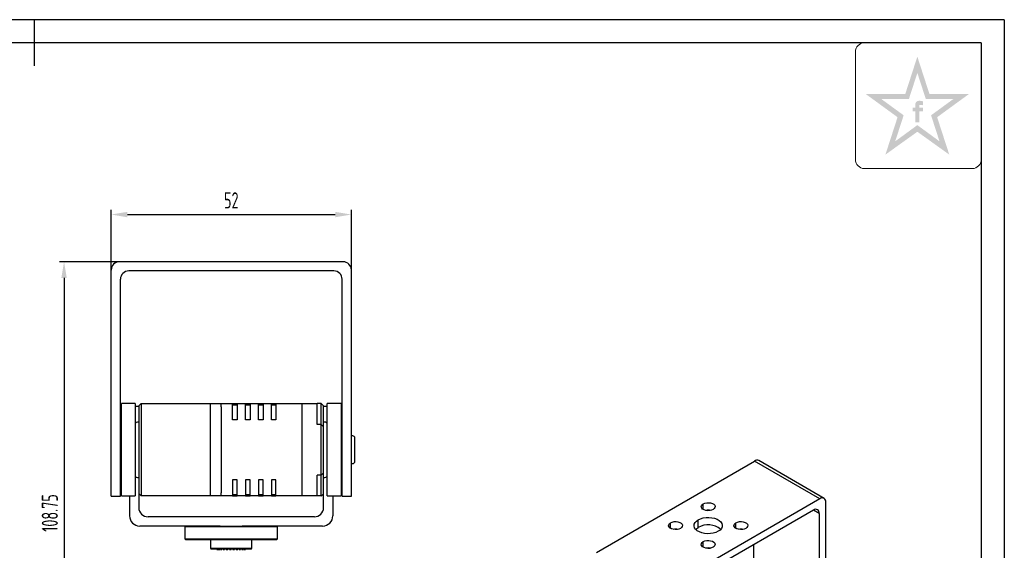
# Model space of a CAD drawing. Header units: inches. Extents: x -26 to 400, y -5 to 292.
# Tile 6 of 6: x 182 to 395, y 177 to 292. Entities that reach past the tile are written whole.
import ezdxf

# ---------------------------------------------------------------- set-up
doc = ezdxf.new("R2010")
doc.units = ezdxf.units.IN
doc.header["$MEASUREMENT"] = 0
for name, color, linetype in [('1轮廓实线层', 7, 'Continuous'), ('2细线层', 4, 'Continuous'), ('6文字层', 3, 'Continuous'), ('7标注层', 4, 'Continuous'), ('图框层', 7, 'Continuous')]:
    doc.layers.add(name, color=color, linetype=linetype)
doc.styles.add('PC_TEXTSTYLE', font='ISOCP.SHX', dxfattribs={"width": 0.707, "bigfont": 'GBCBIG.SHX'})
doc.dimstyles.new('GB_LINEAR', dxfattribs={"dimtxt": 3.5, "dimasz": 3.5, "dimexe": 1, "dimexo": 0, "dimgap": 1.5, "dimtad": 1, "dimdsep": 46, "dimtxsty": 'PC_TEXTSTYLE', "dimcen": 0, "dimclrd": 256, "dimclrt": 3, "dimadec": 0, "dimazin": 2, "dimtp": 0.1, "dimtm": 0.1, "dimtfac": 0.71, "dimtdec": 3, "dimtmove": 0, "dimatfit": 3, "dimfxl": 1, "dimtfill": 1, "dimarcsym": 0})

# ---------------------------------------------------------------- blocks, each defined once
blk = doc.blocks.new('ZwmFrameMain_A3^_^无分区图框^_^landscape')
at = {"layer": '1轮廓实线层'}
for p, q in [((185, 292), (185, 282)), ((390, 287), (0, 287)), ((390, 287), (390, 0))]:
    blk.add_line(p, q, dxfattribs=at)
at = {"layer": '2细线层'}
for q in [(-25, 292), (395, -5)]:
    blk.add_line((395, 292), q, dxfattribs=at)
blk = doc.blocks.new('*D29')
at = {"layer": '7标注层', "color": 0, "lineweight": -2}
for p, q in [((203.47, 239.64), (190.47, 239.64)), ((217.65, 130.89), (190.47, 130.89))]:
    blk.add_line(p, q, dxfattribs=at)
at = {"layer": '7标注层', "lineweight": -2}
blk.add_line((191.47, 236.14), (191.47, 134.39), dxfattribs=at)
at = {"layer": '7标注层'}
for points in [[(192.05, 236.14), (190.89, 236.14), (191.47, 239.64)], [(190.89, 134.39), (192.05, 134.39), (191.47, 130.89)]]:
    blk.add_solid(points, dxfattribs=at)
at = {"layer": 'Defpoints', "color": 0}
for p in [(203.47, 239.64), (191.47, 130.89), (217.65, 130.89)]:
    blk.add_point(p, dxfattribs=at)
at = {"layer": '7标注层', "color": 3, "insert": (188.39, 185.26), "char_height": 3.5, "attachment_point": 5, "rotation": 90, "style": 'PC_TEXTSTYLE', "bg_fill": 3, "box_fill_scale": 1.25, "bg_fill_color": 257, "bg_fill_transparency": 0}
blk.add_mtext('108.75', dxfattribs=at)
blk = doc.blocks.new('*D30')
at = {"layer": '7标注层', "color": 0, "lineweight": -2}
for p, q in [((201.67, 237.84), (201.67, 250.84)), ((253.67, 237.84), (253.67, 250.84))]:
    blk.add_line(p, q, dxfattribs=at)
at = {"layer": '7标注层', "lineweight": -2}
blk.add_line((205.17, 249.84), (250.17, 249.84), dxfattribs=at)
at = {"layer": '7标注层'}
for points in [[(205.17, 250.42), (205.17, 249.25), (201.67, 249.84)], [(250.17, 249.25), (250.17, 250.42), (253.67, 249.84)]]:
    blk.add_solid(points, dxfattribs=at)
at = {"layer": 'Defpoints', "color": 0}
for p in [(253.67, 249.84), (201.67, 237.84), (253.67, 237.84)]:
    blk.add_point(p, dxfattribs=at)
at = {"layer": '7标注层', "color": 3, "insert": (227.67, 252.91), "char_height": 3.5, "attachment_point": 5, "style": 'PC_TEXTSTYLE', "bg_fill": 3, "box_fill_scale": 1.25, "bg_fill_color": 257, "bg_fill_transparency": 0}
blk.add_mtext('52', dxfattribs=at)

msp = doc.modelspace()

# ---------------------------------------------------------------- hatches: boundary and pattern name
at = {"layer": '6文字层', "lineweight": 5}
h = msp.add_hatch(color=2, dxfattribs=at)
edge = h.paths.add_edge_path(flags=0)
edge.add_line((376.617, 272.14), (377.392, 272.14))
edge.add_line((377.392, 272.14), (377.392, 272.976))
edge.add_line((377.392, 272.976), (376.626, 272.976))
edge.add_line((376.626, 272.976), (376.626, 273.384))
edge.add_spline(control_points=[(376.626, 273.384), (376.625, 273.433), (376.623, 273.622), (376.993, 273.563), (377.225, 273.528), (377.356, 273.495), (377.41, 273.481)], knot_values=[0, 0, 0, 0, 1.4943482, 5.8188355, 8.4876202, 10.3632598, 10.3632598, 10.3632598, 10.3632598], degree=3, periodic=0)
edge.add_line((377.41, 273.481), (377.41, 274.336))
edge.add_spline(control_points=[(377.41, 274.336), (377.27, 274.369), (376.931, 274.45), (376.445, 274.491), (375.996, 274.288), (375.769, 274.004), (375.731, 273.789), (375.72, 273.728)], knot_values=[0, 0, 0, 0, 4.9341397, 11.9452686, 16.0265909, 21.3569295, 23.4510995, 23.4510995, 23.4510995, 23.4510995], degree=3, periodic=0)
edge.add_line((375.72, 273.728), (375.72, 272.976))
edge.add_line((375.72, 272.976), (375.159, 272.976))
edge.add_line((375.159, 272.976), (375.159, 272.14))
edge.add_line((375.159, 272.14), (375.726, 272.14))
edge.add_line((375.726, 272.14), (375.726, 269.808))
edge.add_line((375.726, 269.808), (376.617, 269.808))
edge.add_line((376.617, 269.808), (376.617, 272.14))
h.paths.add_polyline_path([(387.31, 275.892), (378.804, 275.892), (376.178, 284.007), (373.551, 275.892), (365.045, 275.892), (371.893, 270.899), (369.267, 262.806), (376.178, 267.755), (383.088, 262.806), (380.462, 270.899)])
h.paths.add_polyline_path([(379.144, 271.314), (380.972, 265.682), (376.178, 269.191), (371.384, 265.682), (373.211, 271.314), (368.402, 274.82), (374.344, 274.82), (376.178, 280.479), (378.011, 274.82), (383.953, 274.82)], flags=16)

# ---------------------------------------------------------------- linework, layer by layer
at = {"color": 7, "linetype": 'Continuous', "lineweight": 25}
for p, q in [((251.871, 239.638), (203.471, 239.638)), ((201.671, 198.938), (201.671, 237.838)), ((249.871, 237.638), (205.471, 237.638)), ((253.671, 198.938), (253.671, 237.838)), ((203.671, 198.938), (203.671, 235.838)), ((251.671, 198.938), (251.671, 235.838)), ((206.896, 208.938), (203.896, 208.938)), ((203.896, 197.277), (203.896, 208.938)), ((206.896, 208.938), (206.896, 197.277)), ((208.146, 208.938), (223.146, 208.938)), ((223.146, 208.238), (223.146, 208.938)), ((223.146, 208.938), (225.446, 208.938)), ((225.446, 208.238), (225.446, 208.938)), ((225.446, 208.938), (227.946, 208.938)), ((227.946, 208.238), (227.946, 208.938)), ((227.946, 208.938), (228.946, 208.938)), ((228.946, 208.938), (230.746, 208.938)), ((228.946, 208.938), (228.946, 208.238)), ((230.746, 208.238), (230.746, 208.938)), ((230.746, 208.938), (231.746, 208.938)), ((231.746, 208.938), (233.546, 208.938)), ((231.746, 208.938), (231.746, 208.238)), ((233.546, 208.238), (233.546, 208.938)), ((233.546, 208.938), (234.546, 208.938)), ((234.546, 208.938), (236.346, 208.938)), ((234.546, 208.938), (234.546, 208.238)), ((236.346, 208.238), (236.346, 208.938)), ((236.346, 208.938), (237.346, 208.938)), ((237.346, 208.938), (242.946, 208.938)), ((237.346, 208.938), (237.346, 208.238)), ((242.946, 208.938), (246.246, 208.938)), ((242.946, 208.938), (242.946, 208.238)), ((246.246, 208.238), (246.246, 208.938)), ((247.146, 208.938), (246.246, 208.938)), ((247.646, 208.438), (247.146, 208.938)), ((247.146, 206.938), (247.146, 208.938)), ((251.446, 208.938), (248.446, 208.938)), ((248.446, 189.284), (248.446, 208.938)), ((251.446, 208.938), (251.446, 189.284)), ((207.646, 208.32), (206.896, 208.32)), ((207.646, 208.438), (207.646, 208.238)), ((207.646, 208.238), (207.646, 189.638)), ((208.146, 208.238), (208.146, 189.638)), ((223.146, 189.638), (223.146, 208.238)), ((225.446, 208.238), (225.446, 189.638)), ((227.946, 208.688), (228.946, 208.688)), ((227.946, 205.438), (227.946, 208.238)), ((228.946, 208.238), (228.946, 205.438)), ((230.746, 208.688), (231.746, 208.688)), ((230.746, 205.438), (230.746, 208.238)), ((231.746, 208.238), (231.746, 205.438)), ((233.546, 208.688), (234.546, 208.688)), ((233.546, 205.438), (233.546, 208.238)), ((234.546, 208.238), (234.546, 205.438)), ((236.346, 208.688), (237.346, 208.688)), ((236.346, 205.438), (236.346, 208.238)), ((237.346, 208.238), (237.346, 205.438)), ((242.946, 208.238), (242.946, 189.638)), ((246.246, 204.438), (246.246, 208.238)), ((247.646, 206.938), (247.646, 208.438)), ((248.446, 208.32), (247.646, 208.32)), ((207.646, 204.938), (207.346, 204.938)), ((228.946, 205.438), (227.946, 205.438)), ((231.746, 205.438), (230.746, 205.438)), ((234.546, 205.438), (233.546, 205.438)), ((237.346, 205.438), (236.346, 205.438)), ((247.946, 204.938), (247.646, 204.938)), ((203.896, 203.938), (203.671, 203.938)), ((247.146, 204.438), (246.246, 204.438)), ((247.146, 193.438), (247.146, 204.438)), ((247.146, 204.438), (247.646, 203.938)), ((247.646, 193.938), (247.646, 203.938)), ((251.671, 203.938), (251.446, 203.938)), ((253.946, 201.938), (253.671, 201.938)), ((254.446, 198.938), (254.446, 201.438)), ((201.671, 188.937), (201.671, 198.938)), ((203.671, 188.937), (203.671, 198.938)), ((251.671, 188.937), (251.671, 198.938)), ((253.671, 188.937), (253.671, 198.938)), ((254.446, 196.438), (254.446, 198.938)), ((203.896, 188.938), (203.896, 197.277)), ((206.896, 197.277), (206.896, 188.938)), ((306.722, 176.743), (340.946, 196.5)), ((355.09, 188.335), (340.946, 196.5)), ((355.99, 188.424), (341.845, 196.589)), ((253.671, 195.938), (253.946, 195.938)), ((203.671, 193.938), (203.896, 193.938)), ((207.346, 192.938), (207.646, 192.938)), ((228.946, 192.438), (227.946, 192.438)), ((227.946, 192.438), (227.946, 189.638)), ((228.946, 189.638), (228.946, 192.438)), ((231.746, 192.438), (230.746, 192.438)), ((230.746, 192.438), (230.746, 189.638)), ((231.746, 189.638), (231.746, 192.438)), ((234.546, 192.438), (233.546, 192.438)), ((233.546, 192.438), (233.546, 189.638)), ((234.546, 189.638), (234.546, 192.438)), ((237.346, 192.438), (236.346, 192.438)), ((236.346, 192.438), (236.346, 189.638)), ((237.346, 189.638), (237.346, 192.438)), ((247.146, 193.438), (246.246, 193.438)), ((246.246, 189.638), (246.246, 193.438)), ((247.646, 193.938), (247.146, 193.438)), ((247.646, 192.938), (247.946, 192.938)), ((251.446, 193.938), (251.671, 193.938)), ((247.146, 188.938), (247.146, 190.938)), ((247.646, 189.438), (247.646, 190.938)), ((201.671, 188.937), (203.671, 188.937)), ((203.896, 188.938), (206.896, 188.938)), ((205.646, 188.938), (205.646, 184.638)), ((207.646, 189.638), (207.646, 189.438)), ((207.646, 189.438), (207.646, 186.438)), ((208.146, 188.938), (207.646, 189.438)), ((223.146, 188.938), (208.146, 188.938)), ((223.146, 188.938), (223.146, 189.638)), ((225.446, 188.938), (223.146, 188.938)), ((225.446, 188.938), (225.446, 189.638)), ((227.946, 188.938), (225.446, 188.938)), ((227.946, 189.638), (227.946, 188.938)), ((228.946, 189.188), (227.946, 189.188)), ((227.946, 188.938), (228.946, 188.938)), ((228.946, 188.938), (228.946, 189.638)), ((230.746, 188.938), (228.946, 188.938)), ((230.746, 189.638), (230.746, 188.938)), ((231.746, 189.188), (230.746, 189.188)), ((230.746, 188.938), (231.746, 188.938)), ((231.746, 188.938), (231.746, 189.638)), ((233.546, 188.938), (231.746, 188.938)), ((233.546, 189.638), (233.546, 188.938)), ((234.546, 189.188), (233.546, 189.188)), ((233.546, 188.938), (234.546, 188.938)), ((234.546, 188.938), (234.546, 189.638)), ((236.346, 188.938), (234.546, 188.938)), ((236.346, 189.638), (236.346, 188.938)), ((237.346, 189.188), (236.346, 189.188)), ((236.346, 188.938), (237.346, 188.938)), ((237.346, 188.938), (237.346, 189.638)), ((242.946, 188.938), (237.346, 188.938)), ((242.946, 189.638), (242.946, 188.938)), ((246.246, 188.938), (242.946, 188.938)), ((246.246, 188.938), (246.246, 189.638)), ((247.146, 188.938), (246.246, 188.938)), ((247.146, 188.938), (247.646, 189.438)), ((247.646, 186.438), (247.646, 189.438)), ((248.446, 188.938), (248.446, 189.284)), ((248.446, 188.938), (251.446, 188.938)), ((249.646, 188.938), (249.646, 184.638)), ((251.446, 189.284), (251.446, 188.938)), ((251.671, 188.937), (253.671, 188.937)), ((355.09, 188.335), (320.866, 168.577)), ((356.363, 159.728), (356.363, 187.6)), ((353.676, 185.885), (322.28, 167.761)), ((245.646, 184.438), (209.646, 184.438)), ((328.749, 182.151), (328.749, 183.784)), ((354.949, 185.15), (354.949, 159.532)), ((225.24, 182.438), (207.846, 182.438)), ((217.846, 182.438), (217.646, 182.238)), ((217.646, 182.238), (217.646, 179.638)), ((234.744, 182.238), (217.646, 182.238)), ((225.24, 182.438), (230.052, 182.438)), ((247.446, 182.438), (230.052, 182.438)), ((237.646, 182.238), (234.744, 182.238)), ((237.646, 182.238), (237.446, 182.438)), ((237.646, 179.638), (237.646, 182.238)), ((217.646, 179.638), (217.846, 179.438)), ((217.646, 179.638), (220.602, 179.638)), ((220.743, 179.438), (217.846, 179.438)), ((220.602, 179.638), (234.744, 179.638)), ((234.602, 179.438), (220.743, 179.438)), ((223.146, 179.438), (223.146, 177.638)), ((232.146, 177.638), (232.146, 179.438)), ((237.446, 179.438), (234.602, 179.438)), ((234.744, 179.638), (237.646, 179.638)), ((237.446, 179.438), (237.646, 179.638)), ((223.146, 177.638), (223.346, 177.438)), ((223.146, 177.638), (224.476, 177.638)), ((224.617, 177.438), (223.346, 177.438)), ((224.476, 177.638), (232.146, 177.638)), ((231.946, 177.438), (224.617, 177.438)), ((224.676, 177.438), (224.676, 177.188)), ((224.677, 177.188), (224.677, 177.438)), ((224.748, 177.438), (224.748, 177.188)), ((224.794, 177.188), (224.794, 177.438)), ((225, 177.438), (225, 177.188)), ((225.089, 177.188), (225.089, 177.438)), ((225.419, 177.438), (225.419, 177.188)), ((225.545, 177.188), (225.545, 177.438)), ((225.978, 177.438), (225.978, 177.188)), ((226.133, 177.188), (226.133, 177.438)), ((226.641, 177.438), (226.641, 177.188)), ((226.816, 177.188), (226.816, 177.438)), ((227.368, 177.438), (227.368, 177.188)), ((227.551, 177.188), (227.551, 177.438)), ((228.112, 177.438), (228.112, 177.188)), ((228.292, 177.188), (228.292, 177.438)), ((228.827, 177.438), (228.827, 177.188)), ((228.993, 177.188), (228.993, 177.438)), ((229.468, 177.438), (229.468, 177.188)), ((229.609, 177.188), (229.609, 177.438)), ((229.994, 177.438), (229.994, 177.188)), ((230.102, 177.188), (230.102, 177.438)), ((230.372, 177.438), (230.372, 177.188)), ((230.44, 177.188), (230.44, 177.438)), ((230.58, 177.438), (230.58, 177.188)), ((230.603, 177.188), (230.603, 177.438)), ((231.946, 177.438), (232.146, 177.638)), ((340.804, 167.698), (340.804, 178.454))]:
    msp.add_line(p, q, dxfattribs=at)
at = {"color": 1, "linetype": 'Continuous', "lineweight": 25}
for p, q in [((329.845, 186.008), (329.845, 187.233)), ((354.949, 185.15), (353.676, 185.885)), ((322.774, 181.926), (322.774, 183.151)), ((336.916, 181.926), (336.916, 183.151)), ((329.845, 177.844), (329.845, 179.069))]:
    msp.add_line(p, q, dxfattribs=at)
at = {"color": 7, "linetype": 'Continuous', "lineweight": 25, "flags": 128}
for points in [[(207.646, 208.438), (207.926, 208.718), (208.146, 208.938)], [(331.967, 186.008), (331.625, 185.861), (331.225, 185.775), (330.799, 185.757), (330.382, 185.809), (330.007, 185.928), (329.705, 186.102), (329.5, 186.318), (329.41, 186.559), (329.44, 186.805), (329.589, 187.036), (329.845, 187.233)], [(329.845, 187.233), (330.187, 187.381), (330.587, 187.467), (331.013, 187.484), (331.43, 187.432), (331.805, 187.314), (332.107, 187.14), (332.311, 186.923), (332.402, 186.683), (332.372, 186.437), (332.222, 186.206), (331.967, 186.008)], [(322.774, 183.151), (323.116, 183.299), (323.516, 183.385), (323.942, 183.402), (324.359, 183.35), (324.734, 183.232), (325.036, 183.058), (325.24, 182.841), (325.331, 182.6), (325.301, 182.355), (325.151, 182.124), (324.895, 181.926)], [(333.063, 181.294), (332.567, 181.062), (331.999, 180.895), (331.383, 180.8), (330.746, 180.78), (330.116, 180.838), (329.521, 180.97), (328.986, 181.17), (328.536, 181.431), (328.188, 181.739), (327.96, 182.083), (327.86, 182.447), (327.893, 182.814), (328.058, 183.17), (328.348, 183.498), (328.749, 183.784)], [(328.749, 183.784), (329.245, 184.015), (329.813, 184.183), (330.429, 184.278), (331.065, 184.297), (331.695, 184.239), (332.291, 184.108), (332.825, 183.907), (333.276, 183.647), (333.623, 183.338), (333.852, 182.994), (333.952, 182.631), (333.918, 182.263), (333.753, 181.908), (333.464, 181.58), (333.063, 181.294)], [(336.916, 183.151), (337.258, 183.299), (337.658, 183.385), (338.084, 183.402), (338.501, 183.35), (338.876, 183.232), (339.178, 183.058), (339.382, 182.841), (339.473, 182.6), (339.443, 182.355), (339.293, 182.124), (339.038, 181.926)], [(324.895, 181.926), (324.554, 181.779), (324.154, 181.693), (323.728, 181.675), (323.311, 181.727), (322.936, 181.846), (322.634, 182.02), (322.429, 182.236), (322.339, 182.477), (322.369, 182.723), (322.518, 182.954), (322.774, 183.151)], [(328.204, 181.722), (328.348, 181.865), (328.749, 182.151)], [(339.038, 181.926), (338.696, 181.779), (338.296, 181.693), (337.87, 181.675), (337.453, 181.727), (337.078, 181.846), (336.776, 182.02), (336.572, 182.236), (336.481, 182.477), (336.511, 182.723), (336.66, 182.954), (336.916, 183.151)], [(331.967, 177.844), (331.625, 177.697), (331.225, 177.611), (330.799, 177.593), (330.382, 177.645), (330.007, 177.763), (329.705, 177.938), (329.5, 178.154), (329.41, 178.395), (329.44, 178.641), (329.589, 178.872), (329.845, 179.069)], [(329.845, 179.069), (330.187, 179.217), (330.587, 179.303), (331.013, 179.32), (331.43, 179.268), (331.805, 179.15), (332.107, 178.976), (332.311, 178.759), (332.402, 178.518), (332.372, 178.273), (332.222, 178.042), (331.967, 177.844)]]:
    msp.add_lwpolyline(points, dxfattribs=at)
at = {"color": 7, "linetype": 'Continuous', "lineweight": 25}
for centre, radius, start, end in [((203.471, 237.838), 1.8, 90, 180), ((251.871, 237.838), 1.8, 0, 90), ((205.471, 235.838), 1.8, 90, 180), ((249.871, 235.838), 1.8, 0, 90), ((207.346, 204.438), 0.5, 90, 154.15807), ((247.946, 204.438), 0.5, 0, 90), ((253.946, 201.438), 0.5, 0, 90), ((253.946, 196.438), 0.5, 270, 0), ((341.473, 195.764), 0.905, 65.69288, 125.61758), ((207.346, 193.438), 0.5, 205.84193, 270), ((247.946, 193.438), 0.5, 270, 0), ((355.587, 187.725), 0.786, 350.78596, 129.20329), ((209.646, 186.438), 2, 180, 270), ((245.646, 186.438), 2, 270, 0), ((330.906, 183.316), 2.538, 78.65382, 101.34618), ((354.173, 185.276), 0.786, 350.78596, 129.20329), ((207.846, 184.638), 2.2, 180, 270), ((247.446, 184.638), 2.2, 270, 0), ((323.835, 179.234), 2.538, 78.65382, 101.34618), ((330.865, 178.385), 4.319, 50.58294, 119.33783), ((337.977, 179.234), 2.538, 78.65382, 101.34618), ((330.906, 175.152), 2.538, 78.65382, 101.34618)]:
    msp.add_arc(centre, radius, start, end, dxfattribs=at)
for points in [[(208.146, 208.938), (208.146, 208.928), (208.146, 208.907), (208.146, 208.745), (208.146, 208.514), (208.146, 208.33), (208.146, 208.238)], [(247.146, 204.438), (247.146, 204.448), (247.146, 204.466), (247.146, 204.615), (247.146, 204.846), (247.146, 205.159), (247.146, 205.541), (247.146, 205.976), (247.146, 206.448), (247.146, 206.775), (247.146, 206.938)], [(247.146, 190.938), (247.146, 191.102), (247.146, 191.429), (247.146, 191.901), (247.146, 192.336), (247.146, 192.718), (247.146, 193.031), (247.146, 193.262), (247.146, 193.411), (247.146, 193.429), (247.146, 193.438)], [(208.146, 189.638), (208.146, 189.547), (208.146, 189.363), (208.146, 189.132), (208.146, 188.97), (208.146, 188.949), (208.146, 188.938)]]:
    msp.add_open_spline(points, degree=3, dxfattribs=at)
for points in [[(247.646, 203.938), (247.646, 203.95), (247.646, 203.972), (247.646, 204.15), (247.646, 204.428), (247.646, 204.804), (247.646, 205.261), (247.646, 205.783), (247.646, 206.349), (247.646, 206.742), (247.646, 206.938)], [(247.646, 190.938), (247.646, 191.135), (247.646, 191.528), (247.646, 192.094), (247.646, 192.616), (247.646, 193.073), (247.646, 193.449), (247.646, 193.727), (247.646, 193.905), (247.646, 193.927), (247.646, 193.938)]]:
    msp.add_open_spline(points, degree=3, knots=[0, 0, 0, 0, 0.1250001, 0.2500001, 0.3750002, 0.5000002, 0.6250002, 0.7500001, 0.8750001, 1, 1, 1, 1], dxfattribs=at)
at = {"layer": '6文字层', "color": 212, "lineweight": 5}
for p, q in [((364.73, 287), (390, 287)), ((390, 287), (390, 261.749)), ((362.775, 261.749), (362.775, 285.046)), ((388.046, 259.795), (364.73, 259.795))]:
    msp.add_line(p, q, dxfattribs=at)
for centre, start, end in [((364.73, 285.046), 90, 180), ((364.73, 261.749), 180, 270), ((388.046, 261.749), 270, 0)]:
    msp.add_arc(centre, 1.954, start, end, dxfattribs=at)

# ---------------------------------------------------------------- block references
at = {"layer": '图框层'}
msp.add_blockref('ZwmFrameMain_A3^_^无分区图框^_^landscape', (0, 0), dxfattribs=at)

# ---------------------------------------------------------------- next in the draw order: dimensions: what is measured, and where the dimension line sits
at = {"layer": '7标注层'}
dim = msp.add_linear_dim(base=(191.471, 130.888), p1=(203.471, 239.638), p2=(217.646, 130.888), angle=90, dimstyle='GB_LINEAR', override={"dimscale": 1, "dimgap": 1.5, "dimtad": 1, "dimjust": 0, "dimdec": 2, "dimlfac": 1, "dimse1": 0, "dimse2": 0, "dimsd1": 0, "dimsd2": 0, "dimclrd": 256, "dimclre": 0, "dimtofl": 1, "dimtvp": 0.1}, dxfattribs=at)
dim.commit()
dim.dimension.update_dxf_attribs({"geometry": '*D29', "text_midpoint": (188.395, 185.263)})

# ---------------------------------------------------------------- next in the draw order: dimensions: what is measured, and where the dimension line sits
dim = msp.add_linear_dim(base=(253.671, 249.838), p1=(201.671, 237.838), p2=(253.671, 237.838), dimstyle='GB_LINEAR', override={"dimscale": 1, "dimgap": 1.5, "dimtad": 1, "dimjust": 0, "dimdec": 2, "dimlfac": 1, "dimse1": 0, "dimse2": 0, "dimsd1": 0, "dimsd2": 0, "dimclrd": 256, "dimclre": 0, "dimtofl": 1, "dimtvp": 0.1}, dxfattribs=at)
dim.commit()
dim.dimension.update_dxf_attribs({"geometry": '*D30', "text_midpoint": (227.671, 252.913)})

doc.saveas('drawing.dxf')
